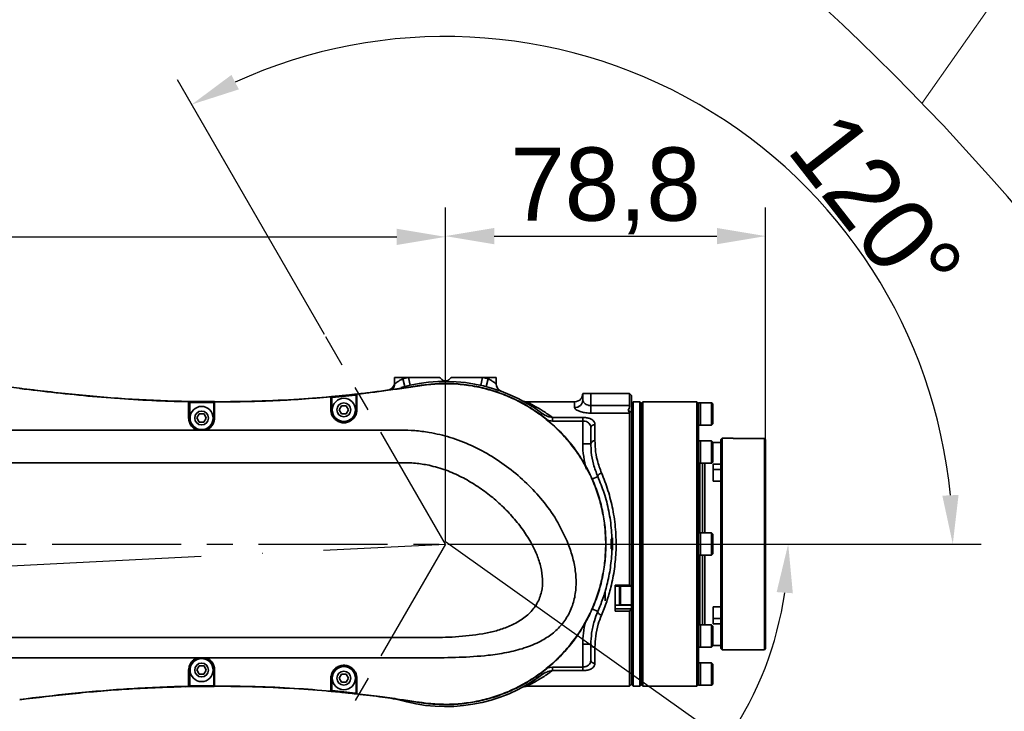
# Model space of a CAD drawing. Header units: millimetres. Extents: x -2031 to 1277, y -458 to 5880.
# Tile 35 of 62: x -286 to -44, y 4330 to 4500. Entities that reach past the tile are written whole.
import ezdxf

# ---------------------------------------------------------------- set-up
doc = ezdxf.new("R2010")
doc.units = ezdxf.units.MM
doc.header["$LTSCALE"] = 5
doc.linetypes.add('ACAD_ISO10W100', pattern=[18, 12, -3, 0, -3])
doc.linetypes.add('CENTER', pattern=[10.16, 6.35, -1.27, 1.27, -1.27])
doc.layers.add('1轮廓实线层', color=7, linetype='Continuous', lineweight=18)
doc.layers.add('重要标记', color=1, linetype='Continuous', lineweight=25)

msp = doc.modelspace()

# ---------------------------------------------------------------- linework, layer by layer
at = {"linetype": 'Continuous', "lineweight": 35}
for p, q in [((-193.593, 4410.819), (-193.593, 4412.401)), ((-193.593, 4412.401), (-191.593, 4412.401)), ((-191.593, 4412.401), (-191.593, 4412.067)), ((-191.593, 4412.401), (-190.204, 4412.401)), ((-191.093, 4410.131), (-191.593, 4412.067)), ((-189.77, 4410.449), (-190.204, 4412.401)), ((-190.204, 4412.401), (-182.593, 4412.401)), ((-185.222, 4410.685), (-187.093, 4410.453)), ((-185.222, 4410.685), (-185.217, 4410.632)), ((-181.564, 4411.538), (-180.622, 4411.538)), ((-179.593, 4412.401), (-171.983, 4412.401)), ((-172.417, 4410.449), (-171.983, 4412.401)), ((-171.983, 4412.401), (-170.593, 4412.401)), ((-171.093, 4410.131), (-170.593, 4412.067)), ((-170.593, 4412.067), (-170.593, 4412.401)), ((-170.593, 4412.401), (-168.593, 4412.401)), ((-168.593, 4412.401), (-168.593, 4410.819)), ((-285.354, 4409.655), (-287.945, 4409.974)), ((-209.311, 4407.637), (-217.093, 4407.04)), ((-203.909, 4408.18), (-209.763, 4407.603)), ((-209.311, 4407.585), (-209.311, 4407.637)), ((-209.011, 4407.665), (-208.993, 4407.465)), ((-203.193, 4408.054), (-208.993, 4407.465)), ((-202.987, 4408.284), (-203.438, 4408.229)), ((-203.215, 4408.253), (-203.193, 4408.054)), ((-202.916, 4408.286), (-202.916, 4408.233)), ((-202.916, 4408.233), (-202.909, 4408.234)), ((-167.605, 4409.057), (-167.463, 4409.007)), ((-147.293, 4406.88), (-147.293, 4408.401)), ((-147.293, 4408.401), (-145.293, 4408.401)), ((-145.293, 4408.401), (-145.293, 4405.441)), ((-145.293, 4408.401), (-135.793, 4408.401)), ((-135.793, 4405.441), (-135.793, 4408.401)), ((-135.793, 4408.401), (-135.293, 4407.901)), ((-135.293, 4407.901), (-135.293, 4403.853)), ((-237.964, 4406.477), (-248.589, 4406.571)), ((-239.657, 4406.492), (-247.336, 4406.582)), ((-244.29, 4406.405), (-244.289, 4406.405)), ((-244.289, 4406.405), (-244.289, 4406.457)), ((-243.993, 4406.252), (-243.989, 4406.452)), ((-243.993, 4406.252), (-243.993, 4402.401)), ((-238.193, 4406.192), (-243.993, 4406.252)), ((-238.193, 4406.192), (-238.193, 4406.392)), ((-237.893, 4406.392), (-237.893, 4406.339)), ((-209.306, 4407.585), (-209.311, 4407.585)), ((-207.248, 4404.412), (-206.661, 4405.407)), ((-206.661, 4405.407), (-205.506, 4405.395)), ((-205.506, 4405.395), (-204.939, 4404.39)), ((-149.293, 4406.401), (-161.016, 4406.401)), ((-149.293, 4404.962), (-149.293, 4406.401)), ((-145.293, 4405.441), (-145.293, 4403.601)), ((-145.293, 4405.441), (-135.793, 4405.441)), ((-134.893, 4406.401), (-135.293, 4406.001)), ((-133.293, 4406.401), (-134.893, 4406.401)), ((-134.893, 4406.401), (-134.893, 4336.401)), ((-132.893, 4406.001), (-133.293, 4406.401)), ((-133.293, 4406.401), (-133.293, 4336.401)), ((-132.493, 4406.401), (-132.893, 4406.001)), ((-132.893, 4336.801), (-132.893, 4406.001)), ((-119.193, 4406.401), (-132.493, 4406.401)), ((-132.493, 4406.401), (-132.493, 4336.401)), ((-118.793, 4406.001), (-119.193, 4406.401)), ((-119.193, 4336.401), (-119.193, 4406.401)), ((-118.293, 4406.151), (-118.793, 4406.151)), ((-118.793, 4406.151), (-118.793, 4406.001)), ((-118.793, 4396.517), (-118.793, 4405.988)), ((-115.593, 4406.151), (-118.293, 4406.151)), ((-118.293, 4400.651), (-118.293, 4406.151)), ((-115.293, 4405.851), (-115.593, 4406.151)), ((-115.593, 4400.651), (-115.593, 4406.151)), ((-115.293, 4405.851), (-115.293, 4400.951)), ((-242.248, 4402.412), (-241.661, 4403.407)), ((-241.661, 4403.407), (-240.506, 4403.395)), ((-240.506, 4403.395), (-239.939, 4402.39)), ((-206.68, 4403.407), (-207.248, 4404.412)), ((-205.526, 4403.395), (-206.68, 4403.407)), ((-204.939, 4404.39), (-205.526, 4403.395)), ((-157.582, 4403.13), (-157.278, 4403.539)), ((-135.793, 4403.601), (-145.293, 4403.601)), ((-135.793, 4361.267), (-135.793, 4403.601)), ((-135.293, 4403.853), (-135.293, 4395.867)), ((-241.68, 4401.407), (-242.248, 4402.412)), ((-240.526, 4401.395), (-241.68, 4401.407)), ((-239.939, 4402.39), (-240.526, 4401.395)), ((-154.782, 4401.662), (-156.019, 4401.853)), ((-154.782, 4402.552), (-147.302, 4402.552)), ((-154.782, 4402.552), (-154.782, 4401.662)), ((-147.302, 4401.662), (-154.782, 4401.662)), ((-147.302, 4402.552), (-147.302, 4401.662)), ((-147.302, 4396.066), (-147.302, 4401.662)), ((-144.302, 4400.766), (-144.302, 4396.791)), ((-118.793, 4400.651), (-118.293, 4400.651)), ((-118.293, 4400.651), (-115.593, 4400.651)), ((-115.593, 4400.651), (-115.293, 4400.951)), ((-242.129, 4399.401), (-241.093, 4399.401)), ((-241.093, 4399.401), (-240.054, 4399.401)), ((-241.093, 4399.401), (-241.093, 4399.401)), ((-240.054, 4399.401), (-192.093, 4399.401)), ((-145.302, 4396.066), (-145.302, 4399.927)), ((-147.302, 4396.066), (-145.302, 4396.066)), ((-135.293, 4395.867), (-135.293, 4359.025)), ((-118.293, 4396.778), (-118.793, 4396.778)), ((-118.793, 4396.517), (-118.793, 4395.199)), ((-115.593, 4396.778), (-118.293, 4396.778)), ((-118.293, 4391.278), (-118.293, 4396.778)), ((-118.293, 4396.778), (-118.293, 4395.973)), ((-118.293, 4395.973), (-118.293, 4391.278)), ((-115.293, 4396.478), (-115.593, 4396.778)), ((-115.593, 4391.278), (-115.593, 4396.778)), ((-115.293, 4396.478), (-115.293, 4391.578)), ((-113.293, 4396.401), (-115.293, 4396.401)), ((-112.993, 4397.401), (-113.293, 4397.101)), ((-113.293, 4371.401), (-113.293, 4397.101)), ((-110.293, 4397.401), (-112.993, 4397.401)), ((-112.993, 4397.401), (-112.993, 4371.401)), ((-110.293, 4397.358), (-110.293, 4397.401)), ((-110.293, 4397.358), (-102.593, 4397.358)), ((-102.593, 4345.401), (-102.593, 4397.358)), ((-102.593, 4397.358), (-102.293, 4397.075)), ((-102.293, 4397.075), (-102.293, 4345.701)), ((-118.793, 4372.332), (-118.793, 4395.199)), ((-118.793, 4391.278), (-118.293, 4391.278)), ((-118.493, 4391.278), (-118.493, 4377.742)), ((-118.293, 4391.278), (-115.593, 4391.278)), ((-117.793, 4374.151), (-117.793, 4391.278)), ((-117.293, 4391.278), (-117.293, 4374.151)), ((-115.593, 4391.278), (-115.293, 4391.578)), ((-115.193, 4391.072), (-113.293, 4391.072)), ((-115.193, 4386.83), (-115.193, 4391.072)), ((-143.516, 4388.329), (-143.587, 4388.201)), ((-143.404, 4388.459), (-143.516, 4388.329)), ((-143.256, 4388.585), (-143.404, 4388.459)), ((-143.08, 4388.702), (-143.256, 4388.585)), ((-142.885, 4388.802), (-143.08, 4388.702)), ((-142.68, 4388.883), (-142.885, 4388.802)), ((-113.293, 4389.707), (-115.193, 4389.707)), ((-144.964, 4387.374), (-143.594, 4387.979)), ((-143.587, 4388.201), (-143.613, 4388.083)), ((-143.613, 4388.083), (-143.594, 4387.979)), ((-113.293, 4386.83), (-115.193, 4386.83)), ((-118.493, 4377.742), (-118.493, 4374.151)), ((-118.293, 4374.151), (-118.793, 4374.151)), ((-115.593, 4374.151), (-118.293, 4374.151)), ((-118.293, 4369.263), (-118.293, 4374.151)), ((-118.293, 4374.151), (-118.293, 4368.651)), ((-115.293, 4373.851), (-115.593, 4374.151)), ((-115.593, 4369.263), (-115.593, 4374.151)), ((-115.293, 4373.851), (-115.293, 4369.497)), ((-139.993, 4372.901), (-140.293, 4372.601)), ((-140.293, 4370.201), (-140.293, 4372.601)), ((-139.993, 4372.901), (-139.993, 4369.901)), ((-118.793, 4372.332), (-118.793, 4370.47)), ((-113.293, 4345.701), (-113.293, 4371.401)), ((-112.993, 4371.401), (-112.993, 4345.401)), ((-118.793, 4347.603), (-118.793, 4370.47)), ((-118.293, 4368.651), (-118.293, 4369.263)), ((-115.593, 4368.651), (-115.593, 4369.263)), ((-115.593, 4368.651), (-115.293, 4368.951)), ((-115.293, 4369.497), (-115.293, 4368.951)), ((-118.793, 4368.651), (-118.293, 4368.651)), ((-118.493, 4368.651), (-118.493, 4351.524)), ((-118.293, 4368.651), (-115.593, 4368.651)), ((-117.793, 4351.524), (-117.793, 4368.651)), ((-117.293, 4368.651), (-117.293, 4351.524)), ((-141.793, 4359.901), (-141.793, 4358.578)), ((-139.293, 4361.267), (-135.793, 4361.267)), ((-139.293, 4361.267), (-139.293, 4354.878)), ((-135.295, 4361.019), (-139.293, 4361.019)), ((-137.993, 4361.019), (-137.993, 4356.405)), ((-135.793, 4361.267), (-135.295, 4361.019)), ((-135.293, 4361.02), (-135.295, 4361.019)), ((-142.093, 4358.595), (-142.093, 4358.85)), ((-141.793, 4358.578), (-141.793, 4357.401)), ((-135.293, 4359.025), (-135.293, 4357.304)), ((-135.293, 4357.401), (-135.293, 4336.801)), ((-144.964, 4355.428), (-143.594, 4354.823)), ((-143.613, 4354.719), (-143.594, 4354.823)), ((-143.587, 4354.601), (-143.613, 4354.719)), ((-143.516, 4354.473), (-143.587, 4354.601)), ((-143.404, 4354.343), (-143.516, 4354.473)), ((-143.256, 4354.217), (-143.404, 4354.343)), ((-139.293, 4356.383), (-135.293, 4356.383)), ((-139.293, 4355.476), (-135.295, 4355.476)), ((-135.793, 4354.878), (-139.293, 4354.878)), ((-137.993, 4356.405), (-135.293, 4356.405)), ((-135.295, 4355.476), (-135.793, 4354.878)), ((-135.793, 4336.401), (-135.793, 4354.878)), ((-135.295, 4355.476), (-135.293, 4355.477)), ((-115.193, 4355.972), (-113.293, 4355.972)), ((-115.193, 4351.73), (-115.193, 4355.972)), ((-143.08, 4354.1), (-143.256, 4354.217)), ((-142.885, 4353.999), (-143.08, 4354.1)), ((-142.68, 4353.919), (-142.885, 4353.999)), ((-115.193, 4353.095), (-113.293, 4353.095)), ((-118.293, 4351.524), (-118.793, 4351.524)), ((-115.593, 4351.524), (-118.293, 4351.524)), ((-118.293, 4351.508), (-118.293, 4351.524)), ((-118.293, 4351.524), (-118.293, 4346.829)), ((-118.293, 4346.024), (-118.293, 4351.508)), ((-115.293, 4351.224), (-115.593, 4351.524)), ((-115.593, 4351.508), (-115.593, 4351.524)), ((-115.593, 4346.024), (-115.593, 4351.508)), ((-115.293, 4351.224), (-115.293, 4346.324)), ((-113.293, 4351.73), (-115.193, 4351.73)), ((-118.793, 4347.603), (-118.793, 4346.285)), ((-147.302, 4346.736), (-145.302, 4346.736)), ((-147.302, 4341.14), (-147.302, 4346.736)), ((-145.302, 4342.875), (-145.302, 4346.736)), ((-144.302, 4346.011), (-144.302, 4342.036)), ((-118.793, 4336.813), (-118.793, 4346.285)), ((-118.793, 4346.024), (-118.293, 4346.024)), ((-118.293, 4346.829), (-118.293, 4346.024)), ((-118.293, 4346.024), (-115.593, 4346.024)), ((-115.593, 4346.024), (-115.293, 4346.324)), ((-115.293, 4346.401), (-113.293, 4346.401)), ((-113.293, 4345.701), (-112.993, 4345.401)), ((-112.993, 4345.401), (-102.593, 4345.401)), ((-102.593, 4345.401), (-102.293, 4345.701)), ((-242.129, 4343.401), (-241.093, 4343.401)), ((-241.093, 4343.401), (-240.054, 4343.401)), ((-241.093, 4343.401), (-241.093, 4343.401)), ((-243.993, 4340.401), (-243.993, 4336.55)), ((-242.248, 4340.412), (-241.661, 4341.407)), ((-241.68, 4339.407), (-242.248, 4340.412)), ((-241.661, 4341.407), (-240.506, 4341.395)), ((-239.939, 4340.39), (-240.526, 4339.395)), ((-240.506, 4341.395), (-239.939, 4340.39)), ((-156.011, 4340.955), (-154.782, 4341.14)), ((-154.782, 4341.14), (-147.302, 4341.14)), ((-154.782, 4341.14), (-154.782, 4340.25)), ((-147.302, 4340.25), (-154.782, 4340.25)), ((-147.302, 4341.14), (-147.302, 4340.25)), ((-118.293, 4342.151), (-118.793, 4342.151)), ((-115.593, 4342.151), (-118.293, 4342.151)), ((-118.293, 4341.131), (-118.293, 4342.151)), ((-118.293, 4342.151), (-118.293, 4336.651)), ((-118.293, 4336.651), (-118.293, 4341.131)), ((-115.293, 4341.851), (-115.593, 4342.151)), ((-115.593, 4341.131), (-115.593, 4342.151)), ((-115.593, 4336.651), (-115.593, 4341.131)), ((-115.293, 4341.851), (-115.293, 4340.942)), ((-115.293, 4340.942), (-115.293, 4336.951)), ((-240.526, 4339.395), (-241.68, 4339.407)), ((-207.248, 4338.412), (-206.661, 4339.407)), ((-206.68, 4337.407), (-207.248, 4338.412)), ((-205.526, 4337.395), (-206.68, 4337.407)), ((-206.661, 4339.407), (-205.506, 4339.395)), ((-204.939, 4338.39), (-205.526, 4337.395)), ((-205.506, 4339.395), (-204.939, 4338.39)), ((-157.412, 4339.182), (-157.615, 4339.03)), ((-157.582, 4339.672), (-157.278, 4339.263)), ((-238.018, 4336.329), (-245.182, 4336.307)), ((-244.289, 4336.397), (-244.29, 4336.397)), ((-244.289, 4336.344), (-244.289, 4336.397)), ((-243.993, 4336.55), (-238.193, 4336.61)), ((-243.989, 4336.35), (-243.993, 4336.55)), ((-238.193, 4336.41), (-238.193, 4336.61)), ((-237.893, 4336.463), (-237.893, 4336.41)), ((-217.093, 4335.762), (-209.311, 4335.165)), ((-209.311, 4335.217), (-209.306, 4335.217)), ((-209.311, 4335.165), (-209.311, 4335.217)), ((-209.011, 4335.138), (-208.993, 4335.337)), ((-208.993, 4335.337), (-203.193, 4334.748)), ((-161.046, 4336.401), (-135.793, 4336.401)), ((-135.793, 4336.401), (-135.293, 4336.901)), ((-135.293, 4336.801), (-134.893, 4336.401)), ((-134.893, 4336.401), (-133.293, 4336.401)), ((-133.293, 4336.401), (-132.893, 4336.801)), ((-132.893, 4336.801), (-132.493, 4336.401)), ((-132.493, 4336.401), (-119.193, 4336.401)), ((-119.193, 4336.401), (-118.793, 4336.801)), ((-118.793, 4336.813), (-118.793, 4336.651)), ((-118.793, 4336.651), (-118.293, 4336.651)), ((-118.293, 4336.651), (-115.593, 4336.651)), ((-115.593, 4336.651), (-115.293, 4336.951)), ((-203.215, 4334.55), (-203.193, 4334.748)), ((-202.909, 4334.568), (-202.916, 4334.568)), ((-202.916, 4334.568), (-202.916, 4334.516)), ((-187.093, 4332.348), (-185.222, 4332.117)), ((-185.222, 4332.117), (-185.217, 4332.169))]:
    msp.add_line(p, q, dxfattribs=at)
at = {"color": 2, "linetype": 'CENTER'}
msp.add_line((-481.093, 4371.401), (-181.093, 4371.401), dxfattribs=at)
at = {"linetype": 'Continuous', "lineweight": 35}
for centre, radius in [((-241.093, 4402.401), 2.85), ((-206.093, 4404.401), 2.85), ((-206.093, 4404.401), 1.699), ((-241.093, 4402.401), 1.699), ((-241.093, 4340.401), 2.85), ((-241.093, 4340.401), 1.699), ((-206.093, 4338.401), 2.85), ((-206.093, 4338.401), 1.699)]:
    msp.add_circle(centre, radius, dxfattribs=at)
at = {"color": 4, "linetype": 'ByBlock'}
msp.add_arc((-481.093, 4076.401), 580.375, 320, 180, dxfattribs=at)
at = {"linetype": 'Continuous', "lineweight": 35}
for centre, radius, start, end in [((-195.593, 4411.231), 2, 277.98731, 0), ((-195.593, 4410.819), 2, 315.30229, 0), ((-181.093, 4371.401), 40, 53.46109, 105.90226), ((-181.093, 4371.401), 42, 102.52791, 104.47751), ((-181.093, 4371.401), 42, 75.52249, 77.47209), ((-166.593, 4410.819), 2, 180, 249.80367), ((-149.293, 4408.401), 2, 270, 320.9861), ((-149.253, 4406.922), 1.96, 268.82293, 358.77246), ((-137.793, 4405.441), 2, 326.09931, 0), ((-209.248, 4404.2), 0.254, 52.30866, 101.13087), ((-206.093, 4404.401), 2.9, 180, 0), ((-202.944, 4404.176), 0.27, 80.21533, 123.64707), ((-244.245, 4402.188), 0.261, 54.50045, 100.34925), ((-241.093, 4402.401), 2.9, 180, 0), ((-237.941, 4402.183), 0.266, 79.63957, 125.04727), ((-144.376, 4399.839), 0.93, 85.43604, 174.55786), ((-125.302, 4396.066), 22, 180, 196.53513), ((-144.421, 4395.903), 0.897, 82.40905, 169.5081), ((-137.993, 4356.705), 0.3, 180, 270), ((-125.302, 4346.736), 22, 165.64092, 180), ((-144.421, 4346.899), 0.897, 190.4919, 277.59095), ((-241.093, 4340.401), 2.9, 0, 180), ((-144.376, 4342.963), 0.93, 185.44214, 274.56396), ((-244.245, 4340.614), 0.261, 259.65075, 305.49955), ((-237.941, 4340.619), 0.266, 234.95273, 280.36043), ((-206.093, 4338.401), 2.9, 0, 180), ((-209.248, 4338.602), 0.254, 258.86913, 307.69134), ((-202.944, 4338.626), 0.27, 236.35293, 279.78467), ((-181.093, 4371.401), 40, 252.81281, 306.53891)]:
    msp.add_arc(centre, radius, start, end, dxfattribs=at)
for points, knots in [([(-187.093, 4410.453), (-188.419, 4410.26), (-191.059, 4409.874), (-195.027, 4409.282), (-198.975, 4408.749), (-201.613, 4408.439), (-202.916, 4408.286)], [0, 0, 0, 0, 0.2517061, 0.5011373, 0.7535717, 1, 1, 1, 1]), ([(-185.217, 4410.632), (-188.161, 4410.204), (-194.051, 4409.348), (-199.956, 4408.605), (-202.909, 4408.234)], [0, 0, 0, 0, 0.4999956, 1, 1, 1, 1]), ([(-193.593, 4410.819), (-193.587, 4410.823), (-193.568, 4410.837), (-193.349, 4410.997), (-192.896, 4411.308), (-192.292, 4411.691), (-191.826, 4411.942), (-191.593, 4412.067)], [0, 0, 0, 0, 0.1033159, 0.310338, 0.5353299, 0.7674599, 1, 1, 1, 1]), ([(-181.564, 4411.538), (-181.683, 4411.637), (-181.955, 4411.866), (-182.362, 4412.207), (-182.593, 4412.401)], [0, 0, 0, 0, 0.433398, 1, 1, 1, 1]), ([(-179.593, 4412.401), (-179.836, 4412.197), (-180.243, 4411.855), (-180.513, 4411.629), (-180.622, 4411.538)], [0, 0, 0, 0, 0.5963928, 1, 1, 1, 1]), ([(-170.593, 4412.067), (-170.415, 4411.972), (-170.009, 4411.756), (-169.448, 4411.411), (-168.978, 4411.096), (-168.657, 4410.866), (-168.614, 4410.834), (-168.593, 4410.819)], [0, 0, 0, 0, 0.1782601, 0.4040896, 0.6138805, 0.8099824, 1, 1, 1, 1]), ([(-244.289, 4406.457), (-248.924, 4406.606), (-258.215, 4406.905), (-272.081, 4408.069), (-281.288, 4409.167), (-285.869, 4409.714)], [0, 0, 0, 0, 0.3333408, 0.6683285, 1, 1, 1, 1]), ([(-244.29, 4406.405), (-246.183, 4406.453), (-254.081, 4406.653), (-267.969, 4407.55), (-279.902, 4408.957), (-285.869, 4409.661)], [0, 0, 0, 0, 0.1361239, 0.5680483, 1, 1, 1, 1]), ([(-209.093, 4407.438), (-209.094, 4407.452), (-209.096, 4407.481), (-209.11, 4407.521), (-209.13, 4407.557), (-209.157, 4407.587), (-209.19, 4407.611), (-209.227, 4407.628), (-209.268, 4407.639), (-209.297, 4407.638), (-209.311, 4407.637)], [0, 0, 0, 0, 0.1306792, 0.257581, 0.3806893, 0.5000295, 0.6195623, 0.7427182, 0.8695231, 1, 1, 1, 1]), ([(-209.204, 4407.647), (-209.193, 4407.648), (-209.159, 4407.651), (-209.089, 4407.658), (-209.034, 4407.663), (-209.011, 4407.665)], [0, 0, 0, 0, 0.2049767, 0.6809097, 1, 1, 1, 1]), ([(-209.011, 4407.665), (-208.879, 4407.677), (-208.215, 4407.738), (-206.281, 4407.921), (-204.483, 4408.116), (-203.215, 4408.253)], [0, 0, 0, 0, 0.068661, 0.3433059, 1, 1, 1, 1]), ([(-203.215, 4408.253), (-203.182, 4408.256), (-203.114, 4408.264), (-203.024, 4408.274), (-202.956, 4408.282), (-202.921, 4408.286), (-202.917, 4408.286), (-202.916, 4408.286)], [0, 0, 0, 0, 0.2163116, 0.4326761, 0.6484819, 0.8630427, 1, 1, 1, 1]), ([(-203.093, 4408.088), (-203.094, 4408.087), (-203.095, 4408.087), (-203.107, 4408.083), (-203.129, 4408.075), (-203.159, 4408.065), (-203.182, 4408.058), (-203.193, 4408.054)], [0, 0, 0, 0, 0.1336938, 0.3445301, 0.5597424, 0.7788645, 1, 1, 1, 1]), ([(-202.916, 4408.233), (-202.937, 4408.229), (-202.979, 4408.22), (-203.033, 4408.183), (-203.073, 4408.133), (-203.09, 4408.083), (-203.093, 4408.051), (-203.093, 4408.04), (-203.093, 4408.039)], [0, 0, 0, 0, 0.2137523, 0.4272149, 0.6483822, 0.8845631, 0.988781, 1, 1, 1, 1]), ([(-203.093, 4404.401), (-203.093, 4405.246), (-203.093, 4406.553), (-203.093, 4407.651), (-203.093, 4408.039)], [0, 0, 0, 0, 0.6469491, 1, 1, 1, 1]), ([(-202.909, 4408.234), (-202.909, 4408.234), (-202.906, 4407.87), (-202.903, 4407.293), (-202.9, 4406.255), (-202.899, 4405.422), (-202.898, 4404.694), (-202.898, 4404.442)], [0, 0, 0, 0, 0.0000145, 0.3723751, 0.4603405, 0.8128584, 1, 1, 1, 1]), ([(-147.293, 4408.372), (-147.331, 4408.059), (-147.383, 4407.631), (-147.664, 4407.246), (-147.739, 4407.142)], [0, 0, 0, 0, 0.7309574, 1, 1, 1, 1]), ([(-244.292, 4402.445), (-244.292, 4403.321), (-244.292, 4404.425), (-244.291, 4405.726), (-244.291, 4406.183), (-244.29, 4406.405), (-244.29, 4406.405)], [0, 0, 0, 0, 0.6205789, 0.7832943, 0.9999862, 1, 1, 1, 1]), ([(-244.289, 4406.405), (-244.268, 4406.403), (-244.225, 4406.398), (-244.169, 4406.366), (-244.124, 4406.32), (-244.099, 4406.266), (-244.093, 4406.228), (-244.093, 4406.211), (-244.093, 4406.209)], [0, 0, 0, 0, 0.1993755, 0.3985413, 0.6034651, 0.8215763, 0.9894054, 1, 1, 1, 1]), ([(-244.18, 4406.455), (-244.17, 4406.455), (-244.136, 4406.454), (-244.067, 4406.453), (-244.011, 4406.452), (-243.989, 4406.452)], [0, 0, 0, 0, 0.2047844, 0.684315, 1, 1, 1, 1]), ([(-244.093, 4406.209), (-244.093, 4405.794), (-244.093, 4404.641), (-244.093, 4403.275), (-244.093, 4402.401)], [0, 0, 0, 0, 0.3598317, 1, 1, 1, 1]), ([(-243.989, 4406.452), (-243.856, 4406.449), (-243.19, 4406.437), (-241.257, 4406.406), (-239.459, 4406.398), (-238.193, 4406.392)], [0, 0, 0, 0, 0.0690027, 0.3450144, 1, 1, 1, 1]), ([(-238.193, 4406.392), (-238.16, 4406.392), (-238.093, 4406.392), (-238.022, 4406.392), (-237.995, 4406.392), (-237.991, 4406.392)], [0, 0, 0, 0, 0.4494974, 0.8990509, 1, 1, 1, 1]), ([(-238.093, 4406.144), (-238.093, 4406.145), (-238.093, 4406.163), (-238.087, 4406.203), (-238.06, 4406.258), (-238.014, 4406.303), (-237.957, 4406.333), (-237.914, 4406.337), (-237.893, 4406.339)], [0, 0, 0, 0, 0.0104608, 0.1911792, 0.4055968, 0.6072361, 0.8035216, 1, 1, 1, 1]), ([(-238.093, 4402.401), (-238.093, 4403.27), (-238.093, 4404.613), (-238.093, 4405.744), (-238.093, 4406.144)], [0, 0, 0, 0, 0.6470895, 1, 1, 1, 1]), ([(-209.311, 4407.585), (-214.068, 4407.216), (-223.581, 4406.48), (-233.122, 4406.386), (-237.893, 4406.339)], [0, 0, 0, 0, 0.4999971, 1, 1, 1, 1]), ([(-217.093, 4407.04), (-220.553, 4406.848), (-227.481, 4406.465), (-234.42, 4406.416), (-237.893, 4406.392)], [0, 0, 0, 0, 0.4994401, 1, 1, 1, 1]), ([(-237.893, 4406.339), (-237.893, 4406.339), (-237.893, 4405.966), (-237.893, 4405.375), (-237.893, 4404.324), (-237.893, 4403.469), (-237.893, 4402.719), (-237.893, 4402.445)], [0, 0, 0, 0, 0.0000141, 0.371792, 0.4576745, 0.8017736, 1, 1, 1, 1]), ([(-209.297, 4404.449), (-209.298, 4404.918), (-209.299, 4405.868), (-209.302, 4406.888), (-209.305, 4407.423), (-209.306, 4407.549), (-209.306, 4407.585)], [0, 0, 0, 0, 0.4200979, 0.8498852, 0.9567813, 1, 1, 1, 1]), ([(-209.093, 4407.39), (-209.093, 4407.391), (-209.093, 4407.414), (-209.102, 4407.458), (-209.135, 4407.515), (-209.183, 4407.557), (-209.242, 4407.583), (-209.285, 4407.584), (-209.306, 4407.585)], [0, 0, 0, 0, 0.0100626, 0.2280852, 0.4317761, 0.6239233, 0.8118899, 1, 1, 1, 1]), ([(-208.993, 4407.465), (-209.001, 4407.463), (-209.019, 4407.458), (-209.047, 4407.451), (-209.073, 4407.444), (-209.09, 4407.439), (-209.092, 4407.439), (-209.093, 4407.438)], [0, 0, 0, 0, 0.1462648, 0.363466, 0.5778142, 0.7895998, 1, 1, 1, 1]), ([(-209.093, 4407.39), (-209.093, 4407.285), (-209.093, 4406.818), (-209.093, 4405.795), (-209.093, 4404.872), (-209.093, 4404.401)], [0, 0, 0, 0, 0.1248914, 0.5538151, 1, 1, 1, 1]), ([(-162.202, 4406.659), (-162.217, 4406.667), (-162.265, 4406.692), (-161.871, 4406.487), (-161.303, 4406.158), (-161.088, 4406.033)], [0, 0, 0, 0, 0.22557452, 0.70639477, 1, 1, 1, 1]), ([(-161.019, 4406.413), (-161.084, 4406.409), (-161.284, 4406.394), (-161.576, 4406.439), (-161.791, 4406.503), (-161.878, 4406.529)], [0, 0, 0, 0, 0.22561, 0.6845725, 1, 1, 1, 1]), ([(-161.016, 4406.363), (-161.03, 4406.369), (-161.067, 4406.388), (-160.486, 4406.096), (-159.337, 4405.488), (-157.572, 4404.465), (-155.925, 4403.384), (-154.967, 4402.687), (-154.782, 4402.552)], [0, 0, 0, 0, 0.0965528, 0.2722149, 0.4532457, 0.6950338, 0.9411695, 1, 1, 1, 1]), ([(-145.293, 4405.441), (-145.482, 4405.454), (-145.697, 4405.468), (-146.101, 4405.574), (-146.515, 4405.753), (-146.961, 4406.113), (-147.243, 4406.51), (-147.277, 4406.764), (-147.293, 4406.88)], [0, 0, 0, 0, 0.16153976, 0.18365204, 0.37443145, 0.58211372, 0.81041517, 1, 1, 1, 1]), ([(-202.898, 4404.442), (-202.902, 4404.323), (-202.917, 4403.849), (-203.154, 4403.033), (-203.773, 4402.14), (-204.654, 4401.5), (-205.697, 4401.188), (-206.787, 4401.238), (-207.807, 4401.65), (-208.632, 4402.384), (-209.191, 4403.359), (-209.262, 4404.086), (-209.297, 4404.449)], [0, 0, 0, 0, 0.0362041, 0.1432015, 0.2492821, 0.3548843, 0.4603403, 0.5659974, 0.6723438, 0.7801434, 0.8899088, 1, 1, 1, 1]), ([(-209.093, 4404.401), (-209.06, 4404.063), (-208.994, 4403.388), (-208.47, 4402.48), (-207.697, 4401.797), (-206.742, 4401.413), (-205.72, 4401.367), (-204.743, 4401.659), (-203.916, 4402.255), (-203.335, 4403.089), (-203.112, 4403.849), (-203.097, 4404.29), (-203.093, 4404.401)], [0, 0, 0, 0, 0.1096698, 0.2192538, 0.3270817, 0.4336069, 0.5395222, 0.6452366, 0.7510157, 0.8571158, 0.9639156, 1, 1, 1, 1]), ([(-157.278, 4403.539), (-156.834, 4403.254), (-156.064, 4402.76), (-155.163, 4402.614), (-154.782, 4402.552)], [0, 0, 0, 0, 0.5778994, 1, 1, 1, 1]), ([(-149.293, 4404.962), (-149.262, 4404.853), (-149.192, 4404.612), (-148.614, 4404.227), (-147.702, 4403.889), (-146.561, 4403.649), (-145.718, 4403.617), (-145.293, 4403.601)], [0, 0, 0, 0, 0.1778768, 0.3933746, 0.5976864, 0.7975908, 1, 1, 1, 1]), ([(-136.133, 4404.326), (-136.048, 4404.195), (-135.878, 4403.931), (-135.797, 4403.703), (-135.794, 4403.614), (-135.793, 4403.601)], [0, 0, 0, 0, 0.4592602, 0.9217787, 1, 1, 1, 1]), ([(-135.293, 4403.747), (-135.46, 4403.862), (-135.739, 4404.056), (-136.02, 4404.248), (-136.133, 4404.326)], [0, 0, 0, 0, 0.5956555, 1, 1, 1, 1]), ([(-242.129, 4399.401), (-242.347, 4399.492), (-242.901, 4399.724), (-243.627, 4400.389), (-244.187, 4401.357), (-244.257, 4402.082), (-244.292, 4402.445)], [0, 0, 0, 0, 0.1765928, 0.4479145, 0.7236726, 1, 1, 1, 1]), ([(-244.093, 4402.401), (-244.06, 4402.063), (-243.994, 4401.387), (-243.47, 4400.485), (-242.789, 4399.865), (-242.27, 4399.648), (-242.066, 4399.563)], [0, 0, 0, 0, 0.2758369, 0.5515013, 0.8230863, 1, 1, 1, 1]), ([(-240.12, 4399.563), (-239.812, 4399.704), (-239.197, 4399.984), (-238.522, 4400.758), (-238.148, 4401.6), (-238.109, 4402.165), (-238.093, 4402.401)], [0, 0, 0, 0, 0.26840855, 0.53691879, 0.807177, 1, 1, 1, 1]), ([(-237.893, 4402.445), (-237.91, 4402.192), (-237.951, 4401.584), (-238.35, 4400.682), (-239.069, 4399.852), (-239.726, 4399.551), (-240.054, 4399.401)], [0, 0, 0, 0, 0.1932653, 0.4637519, 0.7320744, 1, 1, 1, 1]), ([(-147.302, 4402.552), (-146.993, 4402.538), (-146.374, 4402.508), (-145.545, 4402.277), (-144.88, 4401.919), (-144.398, 4401.411), (-144.336, 4400.992), (-144.302, 4400.766)], [0, 0, 0, 0, 0.1787985, 0.3584407, 0.5465212, 0.7556381, 1, 1, 1, 1]), ([(-145.302, 4399.927), (-145.324, 4400.145), (-145.364, 4400.545), (-145.681, 4401.04), (-146.123, 4401.39), (-146.677, 4401.618), (-147.095, 4401.648), (-147.302, 4401.662)], [0, 0, 0, 0, 0.2580579, 0.4726688, 0.6592654, 0.8318304, 1, 1, 1, 1]), ([(-314.739, 4399.401), (-304.383, 4399.401), (-283.764, 4399.401), (-259.562, 4399.401), (-245.713, 4399.401), (-242.129, 4399.401)], [0, 0, 0, 0, 0.4278841, 0.8519496, 1, 1, 1, 1]), ([(-242.066, 4399.563), (-241.905, 4399.516), (-241.584, 4399.421), (-241.257, 4399.408), (-241.093, 4399.401)], [0, 0, 0, 0, 0.4994624, 1, 1, 1, 1]), ([(-241.093, 4399.401), (-240.929, 4399.408), (-240.602, 4399.421), (-240.28, 4399.516), (-240.12, 4399.563)], [0, 0, 0, 0, 0.5005065, 1, 1, 1, 1]), ([(-240.054, 4399.401), (-240.062, 4399.423), (-240.078, 4399.468), (-240.098, 4399.521), (-240.114, 4399.557), (-240.118, 4399.561), (-240.12, 4399.563)], [0, 0, 0, 0, 0.24999984, 0.49999979, 0.74999984, 1, 1, 1, 1]), ([(-185.079, 4398.87), (-186.27, 4399.041), (-188.596, 4399.376), (-190.946, 4399.393), (-192.093, 4399.401)], [0, 0, 0, 0, 0.5118243, 1, 1, 1, 1]), ([(-150.859, 4371.401), (-151.669, 4373.206), (-153.277, 4376.786), (-156.656, 4381.582), (-160.502, 4385.901), (-164.821, 4389.709), (-169.541, 4393.005), (-174.591, 4395.695), (-179.786, 4397.747), (-183.352, 4398.504), (-185.079, 4398.87)], [0, 0, 0, 0, 0.1297222, 0.2572918, 0.3835001, 0.5090714, 0.6346943, 0.7608196, 0.8842241, 1, 1, 1, 1]), ([(-143.594, 4387.979), (-143.984, 4388.994), (-144.776, 4391.057), (-145.233, 4393.797), (-145.282, 4395.393), (-145.302, 4396.066)], [0, 0, 0, 0, 0.3590341, 0.7299769, 1, 1, 1, 1]), ([(-144.302, 4396.791), (-144.283, 4396.134), (-144.238, 4394.61), (-143.814, 4391.941), (-143.061, 4389.912), (-142.68, 4388.883)], [0, 0, 0, 0, 0.2718563, 0.6306067, 1, 1, 1, 1]), ([(-314.093, 4391.401), (-293.946, 4391.401), (-253.285, 4391.401), (-212.613, 4391.401), (-192.093, 4391.401)], [0, 0, 0, 0, 0.4954895, 1, 1, 1, 1]), ([(-185.136, 4390.78), (-186.255, 4390.978), (-188.556, 4391.386), (-190.893, 4391.396), (-192.093, 4391.401)], [0, 0, 0, 0, 0.4862433, 1, 1, 1, 1]), ([(-159.839, 4371.401), (-160.507, 4372.532), (-161.853, 4374.81), (-164.36, 4377.925), (-167.153, 4380.836), (-170.231, 4383.498), (-173.553, 4385.889), (-177.124, 4387.952), (-180.972, 4389.698), (-183.728, 4390.414), (-185.136, 4390.78)], [0, 0, 0, 0, 0.1202251, 0.242086, 0.365255, 0.4894771, 0.614378, 0.7396257, 0.8669134, 1, 1, 1, 1]), ([(-142.68, 4388.883), (-142.125, 4387.477), (-141.015, 4384.666), (-139.834, 4379.962), (-139.148, 4375.002), (-139.022, 4370.036), (-139.443, 4365.254), (-140.26, 4361.009), (-141.358, 4357.205), (-142.239, 4355.014), (-142.68, 4353.919)], [0, 0, 0, 0, 0.134445, 0.268787, 0.4042495, 0.5396652, 0.664354, 0.7890966, 0.8945288, 1, 1, 1, 1]), ([(-143.594, 4354.823), (-143.165, 4355.86), (-142.306, 4357.933), (-141.234, 4361.539), (-140.435, 4365.567), (-140.023, 4370.105), (-140.147, 4374.82), (-140.818, 4379.529), (-141.973, 4383.99), (-143.054, 4386.649), (-143.594, 4387.979)], [0, 0, 0, 0, 0.1057807, 0.2115169, 0.3360258, 0.4604724, 0.5955199, 0.730622, 0.8652522, 1, 1, 1, 1]), ([(-185.076, 4343.403), (-182.631, 4343.421), (-177.802, 4343.457), (-171.441, 4343.854), (-166.07, 4344.63), (-161.683, 4345.715), (-157.895, 4347.256), (-154.784, 4349.236), (-152.378, 4351.533), (-150.531, 4354.331), (-149.36, 4357.511), (-148.868, 4360.92), (-149, 4364.432), (-149.65, 4367.97), (-150.454, 4370.251), (-150.859, 4371.401)], [0, 0, 0, 0, 0.13226101, 0.26124012, 0.3445298, 0.42564104, 0.50540617, 0.56486181, 0.62432508, 0.6841029, 0.74459709, 0.80618362, 0.86928847, 0.93407715, 1, 1, 1, 1]), ([(-157.608, 4365.698), (-157.889, 4366.694), (-158.445, 4368.668), (-159.377, 4370.495), (-159.839, 4371.401)], [0, 0, 0, 0, 0.5044413, 1, 1, 1, 1]), ([(-171.929, 4349.319), (-170.924, 4349.521), (-168.896, 4349.928), (-165.916, 4350.894), (-163.048, 4352.252), (-160.467, 4354.142), (-158.453, 4356.639), (-157.325, 4359.604), (-157.061, 4362.708), (-157.427, 4364.709), (-157.608, 4365.698)], [0, 0, 0, 0, 0.1232141, 0.2487727, 0.3758676, 0.5034745, 0.6305009, 0.7560746, 0.8794834, 1, 1, 1, 1]), ([(-138.293, 4361.019), (-138.293, 4360.977), (-138.293, 4360.832), (-138.293, 4360.507), (-138.293, 4359.94), (-138.293, 4359.155), (-138.293, 4358.371), (-138.293, 4357.8), (-138.293, 4357.41), (-138.293, 4357.094), (-138.293, 4356.789), (-138.293, 4356.738), (-138.293, 4356.705)], [0, 0, 0, 0, 0.03498172, 0.11884076, 0.2026099, 0.35665445, 0.51069901, 0.59455808, 0.67832727, 0.7621863, 0.84595545, 1, 1, 1, 1]), ([(-145.302, 4346.736), (-145.267, 4347.637), (-145.196, 4349.462), (-144.618, 4352.243), (-143.9, 4354.053), (-143.594, 4354.823)], [0, 0, 0, 0, 0.3589783, 0.7271613, 1, 1, 1, 1]), ([(-142.68, 4353.919), (-142.97, 4353.165), (-143.647, 4351.41), (-144.2, 4348.689), (-144.268, 4346.911), (-144.302, 4346.011)], [0, 0, 0, 0, 0.2708633, 0.6306005, 1, 1, 1, 1]), ([(-314.093, 4348.401), (-292.947, 4348.401), (-250.62, 4348.401), (-208.281, 4348.401), (-187.093, 4348.401)], [0, 0, 0, 0, 0.4995791, 1, 1, 1, 1]), ([(-187.093, 4348.401), (-186.762, 4348.401), (-186.101, 4348.401), (-185.44, 4348.403), (-185.111, 4348.403)], [0, 0, 0, 0, 0.5012081, 1, 1, 1, 1]), ([(-185.111, 4348.403), (-182.938, 4348.414), (-178.524, 4348.436), (-174.15, 4349.022), (-171.929, 4349.319)], [0, 0, 0, 0, 0.4923885, 1, 1, 1, 1]), ([(-314.739, 4343.401), (-304.105, 4343.401), (-282.837, 4343.401), (-258.634, 4343.401), (-245.063, 4343.401), (-242.129, 4343.401)], [0, 0, 0, 0, 0.4393723, 0.8787897, 1, 1, 1, 1]), ([(-244.292, 4340.357), (-244.274, 4340.613), (-244.232, 4341.222), (-243.831, 4342.125), (-243.112, 4342.952), (-242.456, 4343.251), (-242.129, 4343.401)], [0, 0, 0, 0, 0.195733, 0.4652967, 0.7328484, 1, 1, 1, 1]), ([(-242.065, 4343.239), (-242.372, 4343.099), (-242.986, 4342.82), (-243.66, 4342.048), (-244.037, 4341.207), (-244.077, 4340.639), (-244.093, 4340.401)], [0, 0, 0, 0, 0.2675956, 0.5352982, 0.8046522, 1, 1, 1, 1]), ([(-241.093, 4343.401), (-241.257, 4343.394), (-241.584, 4343.381), (-241.905, 4343.286), (-242.065, 4343.239)], [0, 0, 0, 0, 0.5012771, 1, 1, 1, 1]), ([(-240.12, 4343.239), (-240.281, 4343.286), (-240.602, 4343.381), (-240.929, 4343.394), (-241.093, 4343.401)], [0, 0, 0, 0, 0.4989773, 1, 1, 1, 1]), ([(-238.093, 4340.401), (-238.126, 4340.74), (-238.192, 4341.417), (-238.718, 4342.32), (-239.4, 4342.938), (-239.917, 4343.154), (-240.12, 4343.239)], [0, 0, 0, 0, 0.2761544, 0.5521422, 0.8244073, 1, 1, 1, 1]), ([(-240.054, 4343.401), (-231.228, 4343.401), (-213.574, 4343.401), (-195.921, 4343.401), (-187.093, 4343.401)], [0, 0, 0, 0, 0.4999533, 1, 1, 1, 1]), ([(-240.054, 4343.401), (-239.838, 4343.31), (-239.285, 4343.079), (-238.559, 4342.416), (-237.998, 4341.448), (-237.928, 4340.721), (-237.893, 4340.357)], [0, 0, 0, 0, 0.1752522, 0.4472074, 0.723281, 1, 1, 1, 1]), ([(-187.093, 4343.401), (-186.758, 4343.401), (-186.085, 4343.401), (-185.413, 4343.402), (-185.076, 4343.403)], [0, 0, 0, 0, 0.4987943, 1, 1, 1, 1]), ([(-147.302, 4341.14), (-147.242, 4341.141), (-146.972, 4341.147), (-146.691, 4341.204), (-146.261, 4341.352), (-145.839, 4341.595), (-145.393, 4342.14), (-145.336, 4342.603), (-145.302, 4342.875)], [0, 0, 0, 0, 0.0490637, 0.2215148, 0.2341395, 0.4515993, 0.6791585, 1, 1, 1, 1]), ([(-244.29, 4336.397), (-244.29, 4336.397), (-244.291, 4336.783), (-244.291, 4337.392), (-244.292, 4338.456), (-244.292, 4339.317), (-244.292, 4340.073), (-244.292, 4340.357)], [0, 0, 0, 0, 0.0000138, 0.3782813, 0.4620917, 0.7978495, 1, 1, 1, 1]), ([(-244.093, 4340.401), (-244.093, 4339.527), (-244.093, 4338.161), (-244.093, 4337.007), (-244.093, 4336.592)], [0, 0, 0, 0, 0.6401683, 1, 1, 1, 1]), ([(-238.093, 4336.658), (-238.093, 4337.058), (-238.093, 4338.189), (-238.093, 4339.532), (-238.093, 4340.401)], [0, 0, 0, 0, 0.3529105, 1, 1, 1, 1]), ([(-237.893, 4340.357), (-237.893, 4339.487), (-237.893, 4338.393), (-237.893, 4337.117), (-237.893, 4336.676), (-237.893, 4336.463), (-237.893, 4336.463)], [0, 0, 0, 0, 0.6270679, 0.7881995, 0.9999859, 1, 1, 1, 1]), ([(-209.297, 4338.353), (-209.293, 4338.482), (-209.275, 4338.964), (-209.028, 4339.787), (-208.402, 4340.676), (-207.516, 4341.31), (-206.472, 4341.616), (-205.384, 4341.56), (-204.37, 4341.144), (-203.554, 4340.412), (-203.001, 4339.443), (-202.932, 4338.721), (-202.898, 4338.36)], [0, 0, 0, 0, 0.0393171, 0.1470926, 0.2535663, 0.35935, 0.4648525, 0.5703955, 0.676336, 0.7832066, 0.8914492, 1, 1, 1, 1]), ([(-203.093, 4338.401), (-203.126, 4338.737), (-203.191, 4339.409), (-203.71, 4340.313), (-204.476, 4340.996), (-205.426, 4341.384), (-206.446, 4341.437), (-207.425, 4341.152), (-208.255, 4340.562), (-208.841, 4339.734), (-209.072, 4338.968), (-209.089, 4338.521), (-209.093, 4338.401)], [0, 0, 0, 0, 0.10827, 0.2164681, 0.3234774, 0.4296619, 0.5354713, 0.6411823, 0.7470456, 0.8534134, 0.9608586, 1, 1, 1, 1]), ([(-154.782, 4340.25), (-155.062, 4340.047), (-156.18, 4339.238), (-158.047, 4338.043), (-159.796, 4337.065), (-160.75, 4336.572), (-161.125, 4336.385), (-161.06, 4336.418), (-161.046, 4336.425)], [0, 0, 0, 0, 0.0892071, 0.3565313, 0.6293519, 0.7902227, 0.9552735, 1, 1, 1, 1]), ([(-154.782, 4340.25), (-155.149, 4340.188), (-155.952, 4340.054), (-156.767, 4339.627), (-157.202, 4339.318), (-157.278, 4339.263)], [0, 0, 0, 0, 0.40897525, 0.8954451, 1, 1, 1, 1]), ([(-144.302, 4342.036), (-144.354, 4341.754), (-144.445, 4341.267), (-145.125, 4340.709), (-145.992, 4340.372), (-146.787, 4340.257), (-147.212, 4340.251), (-147.302, 4340.25)], [0, 0, 0, 0, 0.3048403, 0.5290928, 0.7520963, 0.9476757, 1, 1, 1, 1]), ([(-209.306, 4335.217), (-209.305, 4335.348), (-209.303, 4335.67), (-209.299, 4336.696), (-209.298, 4337.647), (-209.297, 4338.353)], [0, 0, 0, 0, 0.15000525, 0.36959051, 1, 1, 1, 1]), ([(-209.093, 4338.401), (-209.093, 4337.944), (-209.093, 4337.021), (-209.093, 4335.996), (-209.093, 4335.517), (-209.093, 4335.412)], [0, 0, 0, 0, 0.4326412, 0.8751024, 1, 1, 1, 1]), ([(-203.093, 4334.763), (-203.093, 4335.151), (-203.093, 4336.249), (-203.093, 4337.556), (-203.093, 4338.401)], [0, 0, 0, 0, 0.3530509, 1, 1, 1, 1]), ([(-202.898, 4338.36), (-202.899, 4337.512), (-202.9, 4336.45), (-202.905, 4335.207), (-202.907, 4334.778), (-202.909, 4334.568), (-202.909, 4334.568)], [0, 0, 0, 0, 0.62644711, 0.78532401, 0.99998552, 1, 1, 1, 1]), ([(-162.221, 4336.133), (-162.236, 4336.125), (-162.301, 4336.09), (-161.954, 4336.275), (-161.09, 4336.756), (-159.514, 4337.68), (-158.029, 4338.731), (-157.278, 4339.263)], [0, 0, 0, 0, 0.054822, 0.2368765, 0.4232201, 0.7084047, 1, 1, 1, 1]), ([(-244.29, 4336.397), (-244.544, 4336.392), (-249.607, 4336.287), (-259.225, 4335.86), (-272.834, 4334.706), (-281.615, 4333.652), (-285.869, 4333.141)], [0, 0, 0, 0, 0.01821267, 0.3641718, 0.69192913, 1, 1, 1, 1]), ([(-285.869, 4333.088), (-281.539, 4333.606), (-272.596, 4334.675), (-258.734, 4335.871), (-249.19, 4336.184), (-244.289, 4336.344)], [0, 0, 0, 0, 0.3135559, 0.6475074, 1, 1, 1, 1]), ([(-244.093, 4336.592), (-244.093, 4336.591), (-244.093, 4336.574), (-244.099, 4336.536), (-244.124, 4336.482), (-244.169, 4336.436), (-244.225, 4336.404), (-244.268, 4336.399), (-244.289, 4336.397)], [0, 0, 0, 0, 0.0105946, 0.1784237, 0.3965349, 0.6014587, 0.8006245, 1, 1, 1, 1]), ([(-243.989, 4336.35), (-244.023, 4336.35), (-244.091, 4336.348), (-244.18, 4336.347), (-244.248, 4336.345), (-244.284, 4336.344), (-244.288, 4336.344), (-244.289, 4336.344)], [0, 0, 0, 0, 0.2146828, 0.4293928, 0.6441284, 0.8588643, 1, 1, 1, 1]), ([(-244.093, 4336.544), (-244.093, 4336.544), (-244.092, 4336.544), (-244.08, 4336.545), (-244.057, 4336.547), (-244.027, 4336.548), (-244.004, 4336.55), (-243.993, 4336.55)], [0, 0, 0, 0, 0.14099104, 0.35556848, 0.57028186, 0.78511232, 1, 1, 1, 1]), ([(-238.193, 4336.41), (-238.326, 4336.41), (-238.993, 4336.408), (-240.925, 4336.399), (-242.724, 4336.37), (-243.989, 4336.35)], [0, 0, 0, 0, 0.0690027, 0.3450141, 1, 1, 1, 1]), ([(-238.002, 4336.41), (-238.012, 4336.41), (-238.047, 4336.41), (-238.116, 4336.41), (-238.171, 4336.41), (-238.193, 4336.41)], [0, 0, 0, 0, 0.20479331, 0.68448498, 1, 1, 1, 1]), ([(-237.893, 4336.463), (-237.914, 4336.465), (-237.957, 4336.468), (-238.014, 4336.499), (-238.06, 4336.544), (-238.087, 4336.598), (-238.093, 4336.638), (-238.093, 4336.657), (-238.093, 4336.658)], [0, 0, 0, 0, 0.1964784, 0.3927639, 0.5944032, 0.8088208, 0.9895392, 1, 1, 1, 1]), ([(-209.311, 4335.217), (-212.297, 4335.458), (-218.487, 4335.958), (-228.02, 4336.38), (-234.564, 4336.435), (-237.893, 4336.463)], [0, 0, 0, 0, 0.31399269, 0.65101324, 1, 1, 1, 1]), ([(-237.893, 4336.41), (-234.356, 4336.385), (-227.417, 4336.335), (-220.489, 4335.951), (-217.093, 4335.762)], [0, 0, 0, 0, 0.5098466, 1, 1, 1, 1]), ([(-203.041, 4334.515), (-203.711, 4334.595), (-206.043, 4334.873), (-208.383, 4335.076), (-210.051, 4335.221)], [0, 0, 0, 0, 0.2872688, 1, 1, 1, 1]), ([(-209.306, 4335.217), (-209.285, 4335.217), (-209.242, 4335.219), (-209.183, 4335.245), (-209.135, 4335.287), (-209.102, 4335.343), (-209.093, 4335.388), (-209.093, 4335.411), (-209.093, 4335.412)], [0, 0, 0, 0, 0.1881101, 0.3760767, 0.5682239, 0.7719148, 0.9899374, 1, 1, 1, 1]), ([(-209.011, 4335.138), (-209.045, 4335.141), (-209.112, 4335.147), (-209.183, 4335.153), (-209.209, 4335.156), (-209.214, 4335.156)], [0, 0, 0, 0, 0.449607, 0.8993089, 1, 1, 1, 1]), ([(-209.093, 4335.364), (-209.093, 4335.364), (-209.092, 4335.363), (-209.08, 4335.36), (-209.057, 4335.354), (-209.027, 4335.346), (-209.004, 4335.34), (-208.993, 4335.337)], [0, 0, 0, 0, 0.13628478, 0.34839853, 0.56337226, 0.78097421, 1, 1, 1, 1]), ([(-203.215, 4334.55), (-203.348, 4334.564), (-204.011, 4334.638), (-205.941, 4334.847), (-207.742, 4335.017), (-209.011, 4335.138)], [0, 0, 0, 0, 0.0686611, 0.3433064, 1, 1, 1, 1]), ([(-161.897, 4336.265), (-161.811, 4336.293), (-161.543, 4336.381), (-161.246, 4336.394), (-161.046, 4336.403)], [0, 0, 0, 0, 0.3235862, 1, 1, 1, 1]), ([(-202.916, 4334.516), (-202.919, 4334.516), (-202.926, 4334.517), (-202.977, 4334.523), (-203.052, 4334.531), (-203.137, 4334.541), (-203.193, 4334.547), (-203.215, 4334.55)], [0, 0, 0, 0, 0.2130829, 0.4261131, 0.6397027, 0.8545284, 1, 1, 1, 1]), ([(-203.193, 4334.748), (-203.186, 4334.746), (-203.167, 4334.74), (-203.139, 4334.73), (-203.114, 4334.722), (-203.097, 4334.716), (-203.094, 4334.715), (-203.093, 4334.715)], [0, 0, 0, 0, 0.1488201, 0.367276, 0.5814813, 0.7918033, 1, 1, 1, 1]), ([(-203.093, 4334.763), (-203.093, 4334.762), (-203.093, 4334.751), (-203.09, 4334.719), (-203.073, 4334.669), (-203.033, 4334.619), (-202.979, 4334.582), (-202.937, 4334.573), (-202.916, 4334.568)], [0, 0, 0, 0, 0.011219, 0.1154369, 0.3516178, 0.5727851, 0.7862477, 1, 1, 1, 1]), ([(-203.093, 4334.715), (-203.091, 4334.69), (-203.086, 4334.642), (-203.045, 4334.579), (-202.987, 4334.532), (-202.94, 4334.521), (-202.916, 4334.516)], [0, 0, 0, 0, 0.2501414, 0.5000965, 0.7500033, 1, 1, 1, 1]), ([(-202.916, 4334.516), (-200.798, 4334.263), (-196.915, 4333.8), (-191.649, 4333.016), (-188.491, 4332.553), (-187.093, 4332.348)], [0, 0, 0, 0, 0.4005113, 0.7345535, 1, 1, 1, 1]), ([(-185.217, 4332.169), (-186.275, 4332.303), (-188.667, 4332.606), (-192.662, 4333.233), (-197.498, 4333.922), (-201.014, 4334.342), (-202.909, 4334.568)], [0, 0, 0, 0, 0.1793084, 0.4050783, 0.6793455, 1, 1, 1, 1])]:
    msp.add_open_spline(points, degree=3, knots=knots, dxfattribs=at)
for points in [[(-141.593, 4371.401), (-141.635, 4372.78), (-141.718, 4375.537), (-142.391, 4379.628), (-143.456, 4383.629), (-144.943, 4387.496), (-146.823, 4391.187), (-149.079, 4394.661), (-151.685, 4397.88), (-154.614, 4400.809), (-157.833, 4403.416), (-161.307, 4405.671), (-164.998, 4407.552), (-168.865, 4409.036), (-172.866, 4410.11), (-176.956, 4410.751), (-181.095, 4410.992), (-183.846, 4410.787), (-185.222, 4410.685)], [(-141.646, 4371.401), (-141.687, 4372.778), (-141.771, 4375.532), (-142.442, 4379.618), (-143.506, 4383.613), (-144.99, 4387.475), (-146.868, 4391.161), (-149.121, 4394.63), (-151.724, 4397.845), (-154.649, 4400.77), (-157.864, 4403.373), (-161.333, 4405.626), (-165.019, 4407.504), (-168.881, 4408.986), (-172.877, 4410.058), (-176.962, 4410.699), (-181.095, 4410.94), (-183.843, 4410.735), (-185.217, 4410.632)], [(-202.916, 4408.286), (-202.94, 4408.281), (-202.987, 4408.27), (-203.046, 4408.223), (-203.086, 4408.16), (-203.091, 4408.111), (-203.093, 4408.087)], [(-244.289, 4406.457), (-244.263, 4406.454), (-244.212, 4406.447), (-244.147, 4406.401), (-244.102, 4406.335), (-244.096, 4406.283), (-244.093, 4406.258)], [(-238.093, 4406.192), (-238.09, 4406.218), (-238.084, 4406.27), (-238.038, 4406.336), (-237.972, 4406.383), (-237.919, 4406.389), (-237.893, 4406.392)], [(-242.129, 4399.401), (-242.121, 4399.423), (-242.106, 4399.467), (-242.085, 4399.52), (-242.071, 4399.557), (-242.067, 4399.561), (-242.066, 4399.563)], [(-185.222, 4332.117), (-183.846, 4332.015), (-181.095, 4331.809), (-176.956, 4332.051), (-172.866, 4332.692), (-168.865, 4333.766), (-164.998, 4335.25), (-161.307, 4337.13), (-157.833, 4339.386), (-154.614, 4341.993), (-151.685, 4344.922), (-149.079, 4348.141), (-146.823, 4351.615), (-144.943, 4355.305), (-143.456, 4359.172), (-142.391, 4363.173), (-141.718, 4367.265), (-141.635, 4370.022), (-141.593, 4371.401)], [(-141.646, 4371.401), (-141.687, 4370.024), (-141.771, 4367.27), (-142.442, 4363.184), (-143.506, 4359.189), (-144.99, 4355.327), (-146.868, 4351.641), (-149.121, 4348.172), (-151.724, 4344.957), (-154.649, 4342.032), (-157.864, 4339.429), (-161.333, 4337.176), (-165.019, 4335.298), (-168.881, 4333.816), (-172.877, 4332.743), (-176.962, 4332.103), (-181.095, 4331.862), (-183.843, 4332.067), (-185.217, 4332.169)], [(-242.065, 4343.239), (-242.067, 4343.241), (-242.07, 4343.245), (-242.085, 4343.282), (-242.105, 4343.335), (-242.121, 4343.379), (-242.129, 4343.401)], [(-240.12, 4343.239), (-240.118, 4343.241), (-240.115, 4343.245), (-240.099, 4343.281), (-240.078, 4343.334), (-240.062, 4343.379), (-240.054, 4343.401)], [(-244.289, 4336.344), (-244.263, 4336.348), (-244.212, 4336.355), (-244.147, 4336.401), (-244.102, 4336.467), (-244.096, 4336.519), (-244.093, 4336.545)], [(-237.893, 4336.41), (-237.919, 4336.413), (-237.972, 4336.419), (-238.038, 4336.465), (-238.084, 4336.532), (-238.09, 4336.584), (-238.093, 4336.61)], [(-209.311, 4335.165), (-209.297, 4335.164), (-209.27, 4335.163), (-209.229, 4335.173), (-209.191, 4335.19), (-209.157, 4335.215), (-209.129, 4335.247), (-209.109, 4335.283), (-209.096, 4335.323), (-209.094, 4335.35), (-209.093, 4335.364)]]:
    msp.add_open_spline(points, degree=3, dxfattribs=at)
at = {"layer": '1轮廓实线层', "color": 30, "linetype": 'ByBlock', "true_color": 0xf26722}
msp.add_line((-63.837, 4479.802), (-4.553, 4564.343), dxfattribs=at)
at = {"layer": '1轮廓实线层', "color": 30, "linetype": 'ByBlock', "lineweight": 25, "true_color": 0xf26722}
msp.add_line((-181.093, 4372.026), (-70.04, 4293.084), dxfattribs=at)
at = {"layer": '重要标记', "color": 1, "linetype": 'ByBlock'}
for p, q in [((-210.85, 4422.941), (-247.021, 4485.591)), ((-181.093, 4372.026), (-181.093, 4454.149)), ((-102.293, 4372.026), (-102.293, 4454.149)), ((-169.093, 4447.149), (-114.293, 4447.149)), ((-180.468, 4371.401), (-89.739, 4371.401)), ((-180.468, 4371.401), (-49.237, 4371.401))]:
    msp.add_line(p, q, dxfattribs=at)
at = {"layer": '重要标记', "color": 1, "linetype": 'Continuous'}
for p, q in [((-181.093, 4372.026), (-181.093, 4453.962)), ((-469.093, 4446.962), (-193.093, 4446.962))]:
    msp.add_line(p, q, dxfattribs=at)
at = {"layer": '重要标记', "color": 1, "linetype": 'CENTER'}
for q in [(-210.537, 4422.4), (-208.112, 4324.604)]:
    msp.add_line((-181.093, 4371.401), q, dxfattribs=at)
at = {"layer": '重要标记', "color": 2, "linetype": 'ACAD_ISO10W100'}
msp.add_line((-481.093, 4356.401), (-181.093, 4371.401), dxfattribs=at)
at = {"layer": '重要标记', "color": 1, "linetype": 'ByBlock'}
for radius, start, end in [(124.856, 5.50887, 114.49113), (84.354, 248.15765, 351.84235)]:
    msp.add_arc((-181.093, 4371.401), radius, start, end, dxfattribs=at)
for points in [[(-231.937, 4483.245), (-233.768, 4486.801), (-243.521, 4479.529)], [(-169.093, 4449.149), (-169.093, 4445.149), (-181.093, 4447.149)], [(-114.293, 4449.149), (-114.293, 4445.149), (-102.293, 4447.149)], [(-54.816, 4383.483), (-58.812, 4383.291), (-56.237, 4371.401)], [(-99.588, 4359.574), (-95.598, 4359.289), (-96.739, 4371.401)]]:
    msp.add_solid(points, dxfattribs=at)
at = {"layer": '重要标记', "color": 1, "linetype": 'Continuous'}
msp.add_solid([(-193.093, 4448.962), (-193.093, 4444.962), (-181.093, 4446.962)], dxfattribs=at)

# ---------------------------------------------------------------- texts
at = {"layer": '重要标记', "color": 4, "linetype": 'ByBlock', "insert": (-75.096, 4454.164), "char_height": 18, "attachment_point": 5, "rotation": 307.98295}
msp.add_mtext('120°', dxfattribs=at)
at = {"layer": '重要标记', "color": 4, "linetype": 'ByBlock', "insert": (-141.693, 4458.274), "char_height": 18, "attachment_point": 5}
msp.add_mtext('78,8', dxfattribs=at)

doc.saveas('drawing.dxf')
